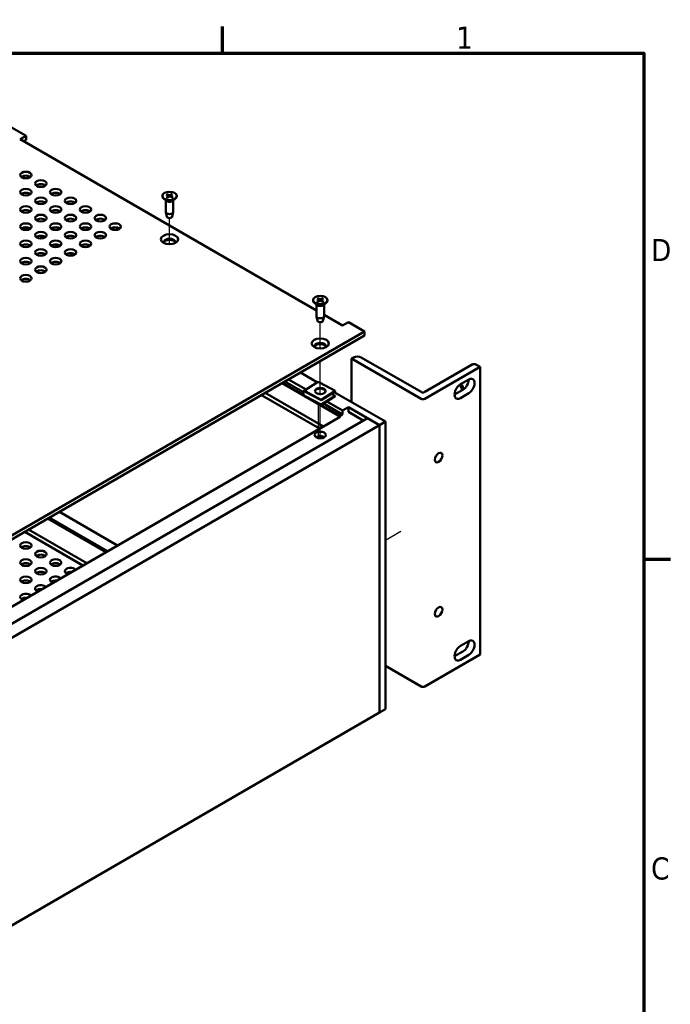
# Model space of a CAD drawing. Header units: millimetres. Extents: x 4 to 1435, y 25 to 906.
# Tile 18 of 18: x 1183 to 1428, y 531 to 902. Entities that reach past the tile are written whole.
import ezdxf

# ---------------------------------------------------------------- set-up
doc = ezdxf.new("R2010")
doc.units = ezdxf.units.MM
doc.header["$LTSCALE"] = 1.666667
for name, color, linetype, lineweight in [('Border (ANSI)', 7, 'Continuous', 70), ('Tweak Trail (ANSI)', 7, 'Continuous', 25), ('Visible (ANSI)', 7, 'Continuous', 50)]:
    doc.layers.add(name, color=color, linetype=linetype, lineweight=lineweight)
doc.styles.add('Note Text (ANSI)', font='tahoma.ttf')

# ---------------------------------------------------------------- blocks, each defined once
blk = doc.blocks.new('Borders Default Border')
at = {"layer": 'Border (ANSI)'}
for p, q in [((755.65, 533.4), (755.65, 539.42)), ((850.9, 419.1), (856.92, 419.1))]:
    blk.add_line(p, q, dxfattribs=at)
at = {"layer": 'Border (ANSI)', "flags": 128}
blk.add_lwpolyline([(12.7, 25.4), (12.7, 533.4), (850.9, 533.4), (850.9, 25.4), (12.7, 25.4)], dxfattribs=at)
at = {"layer": 'Border (ANSI)', "char_height": 5, "attachment_point": 7, "style": 'Note Text (ANSI)'}
for s, insert in [('1', (808.5, 534.42)), ('D', (852.58, 486.45)), ('C', (852.57, 346.66))]:
    blk.add_mtext(s, dxfattribs=dict(at, insert=insert))

msp = doc.modelspace()

# ---------------------------------------------------------------- linework, layer by layer
at = {"layer": 'Tweak Trail (ANSI)'}
for p, q in [((1239.492, 817.1), (1239.492, 826.95)), ((1296.292, 777.879), (1296.292, 787.728)), ((1296.292, 760.675), (1296.292, 773.141)), ((1295.583, 760.75), (1295.583, 761.131)), ((1295.583, 744.801), (1295.583, 757.074)), ((1296.292, 744.049), (1296.292, 756.696)), ((1320.809, 705.722), (1326.681, 709.112))]:
    msp.add_line(p, q, dxfattribs=at)
at = {"layer": 'Visible (ANSI)'}
for p, q in [((1185.486, 857.893), (1179.37, 861.424)), ((1183.241, 856.596), (1185.486, 857.893)), ((1294.869, 792.148), (1183.241, 856.596)), ((1185.486, 856.423), (1184.514, 855.862)), ((1185.486, 856.423), (1185.486, 857.893)), ((1236.777, 835.306), (1236.777, 835.174)), ((1238.347, 833.429), (1237.307, 834.244)), ((1238.208, 835.773), (1238.99, 835.364)), ((1238.339, 834.737), (1239.01, 835.207)), ((1238.505, 835.972), (1239.32, 835.584)), ((1238.683, 834.565), (1239.392, 835.017)), ((1239.055, 835.281), (1239.065, 834.809)), ((1240.3, 836.047), (1239.592, 835.596)), ((1240.478, 834.641), (1239.664, 835.028)), ((1239.928, 835.334), (1239.919, 834.907)), ((1240.644, 835.876), (1239.973, 835.405)), ((1240.775, 834.839), (1239.993, 835.249)), ((1240.637, 833.429), (1241.677, 834.244)), ((1242.206, 835.306), (1242.206, 835.174)), ((1238.069, 833.647), (1238.069, 829.25)), ((1240.914, 833.647), (1240.914, 829.25)), ((1184.362, 829.087), (1183.657, 829.494)), ((1238.498, 827.448), (1238.083, 829.135)), ((1240.485, 827.448), (1240.9, 829.135)), ((1184.302, 823.332), (1184.302, 822.624)), ((1186.513, 822.66), (1185.091, 823.481)), ((1189.975, 825.846), (1189.269, 826.254)), ((1195.588, 822.606), (1194.882, 823.013)), ((1192.126, 819.419), (1190.704, 820.24)), ((1201.2, 819.365), (1200.495, 819.773)), ((1197.739, 816.179), (1196.317, 817)), ((1206.813, 816.125), (1206.107, 816.532)), ((1203.351, 812.939), (1201.929, 813.76)), ((1293.577, 796.085), (1293.577, 795.953)), ((1295.147, 794.208), (1294.107, 795.023)), ((1294.869, 794.425), (1294.869, 790.029)), ((1295.071, 796.604), (1295.799, 796.163)), ((1295.071, 795.565), (1295.799, 796.006)), ((1295.392, 796.79), (1296.156, 796.369)), ((1295.392, 795.38), (1296.156, 795.8)), ((1295.854, 796.086), (1295.863, 795.639)), ((1297.192, 796.79), (1296.428, 796.369)), ((1297.192, 795.38), (1296.428, 795.8)), ((1296.73, 796.086), (1296.72, 795.639)), ((1297.513, 796.604), (1296.785, 796.163)), ((1297.513, 795.565), (1296.785, 796.006)), ((1297.437, 794.208), (1298.477, 795.023)), ((1297.714, 794.425), (1297.714, 790.029)), ((1299.007, 796.085), (1299.007, 795.953)), ((1295.299, 788.226), (1294.884, 789.914)), ((1297.285, 788.226), (1297.7, 789.914)), ((1304.652, 786.5), (1297.714, 790.505)), ((1306.897, 787.796), (1304.652, 786.5)), ((1313.013, 784.265), (1306.897, 787.796)), ((1169.492, 701.403), (1313.013, 784.265)), ((1313.013, 782.795), (1169.492, 699.933)), ((1313.013, 782.795), (1313.013, 784.265)), ((1308.01, 774.02), (1308.841, 774.5)), ((1334.244, 758.874), (1308.01, 774.02)), ((1308.01, 757.698), (1308.01, 774.02)), ((1311.67, 774.5), (1334.244, 761.467)), ((1335.658, 761.467), (1353.552, 771.797)), ((1354.966, 771.797), (1356.504, 770.91)), ((1295.217, 765.084), (1288.777, 768.803)), ((1356.504, 770.91), (1335.658, 758.874)), ((1356.504, 662.652), (1356.504, 770.91)), ((1303.754, 752.13), (1281.826, 764.79)), ((1289.95, 760.411), (1282.096, 764.945)), ((1289.77, 761.551), (1282.994, 765.464)), ((1290.91, 762.387), (1284.287, 766.21)), ((1295.29, 765.13), (1289.969, 761.797)), ((1301.948, 761.901), (1295.956, 765.091)), ((1349.122, 764.366), (1352.212, 766.15)), ((1296.024, 747.675), (1274.103, 760.331)), ((1297.467, 748.501), (1275.54, 761.16)), ((1290.635, 761.758), (1296.628, 758.569)), ((1296.628, 758.36), (1290.635, 761.549)), ((1290.635, 759.916), (1296.628, 756.727)), ((1301.948, 761.901), (1296.628, 758.569)), ((1301.948, 761.692), (1296.628, 758.36)), ((1301.948, 760.059), (1296.628, 756.727)), ((1298.11, 762.102), (1296.976, 762.706)), ((1301.948, 760.059), (1300.539, 760.809)), ((1320.809, 750.309), (1301.538, 761.435)), ((1301.948, 761.692), (1301.948, 761.901)), ((1301.948, 759.85), (1301.948, 760.059)), ((1346.877, 760.478), (1349.967, 762.262)), ((1352.212, 760.965), (1349.122, 759.181)), ((1296.628, 756.518), (1290.635, 759.707)), ((1301.948, 759.85), (1296.628, 756.518)), ((1296.628, 758.569), (1296.628, 758.36)), ((1296.628, 756.727), (1296.628, 756.518)), ((1303.754, 752.441), (1296.659, 756.537)), ((1304.652, 752.959), (1297.52, 757.077)), ((1304.652, 754.453), (1298.761, 757.854)), ((1303.754, 752.441), (1304.652, 752.959)), ((1304.652, 754.453), (1306.897, 755.749)), ((1304.652, 752.959), (1304.652, 754.453)), ((1306.897, 755.749), (1306.897, 753.945)), ((1306.897, 755.749), (1318.564, 749.013)), ((1312.511, 750.703), (1306.897, 753.945)), ((1165.458, 672.293), (1303.747, 752.134)), ((1169.492, 668.131), (1314.074, 751.605)), ((1173.982, 665.538), (1318.564, 749.013)), ((1297.467, 748.501), (1303.754, 752.13)), ((1303.754, 752.13), (1303.754, 752.441)), ((1318.564, 749.013), (1314.074, 751.605)), ((1318.564, 749.013), (1320.809, 750.309)), ((1318.564, 749.013), (1318.564, 640.755)), ((1318.564, 640.755), (1318.564, 749.013)), ((1320.809, 750.309), (1320.809, 642.051)), ((1219.91, 703.731), (1197.989, 716.386)), ((1215.474, 701.17), (1193.554, 713.825)), ((1216.077, 701.518), (1194.157, 714.174)), ((1206.832, 696.18), (1184.911, 708.836)), ((1208.268, 697.01), (1186.348, 709.665)), ((1349.122, 665.856), (1352.212, 667.64)), ((1346.877, 661.967), (1349.967, 663.751)), ((1356.504, 662.652), (1335.658, 650.617)), ((1352.212, 662.455), (1349.122, 660.671)), ((1334.244, 650.617), (1320.809, 658.373)), ((1320.809, 642.051), (1318.564, 640.755)), ((1173.982, 557.281), (1318.564, 640.755))]:
    msp.add_line(p, q, dxfattribs=at)
for centre, major_axis in [((1185.356, 843.156), (-2.16, 0)), ((1185.356, 836.675), (-2.16, 0)), ((1190.969, 839.915), (-2.16, 0)), ((1196.581, 836.675), (-2.16, 0)), ((1190.969, 833.434), (-2.16, 0)), ((1202.194, 833.434), (-2.16, 0)), ((1239.492, 835.306), (2.715, 0)), ((1185.356, 830.194), (-2.16, 0)), ((1196.581, 830.194), (-2.16, 0)), ((1207.806, 830.194), (-2.16, 0)), ((1190.969, 826.953), (-2.16, 0)), ((1202.194, 826.953), (-2.16, 0)), ((1213.419, 826.953), (-2.16, 0)), ((1185.356, 823.713), (-2.16, 0)), ((1196.581, 823.713), (-2.16, 0)), ((1207.806, 823.713), (-2.16, 0)), ((1219.032, 823.713), (-2.16, 0)), ((1190.969, 820.472), (-2.16, 0)), ((1202.194, 820.472), (-2.16, 0)), ((1213.419, 820.472), (-2.16, 0)), ((1239.492, 818.976), (-3.25, 0)), ((1185.356, 817.232), (-2.16, 0)), ((1196.581, 817.232), (-2.16, 0)), ((1207.806, 817.232), (-2.16, 0)), ((1185.356, 810.751), (-2.16, 0)), ((1190.969, 813.992), (-2.16, 0)), ((1196.581, 810.751), (-2.16, 0)), ((1202.194, 813.992), (-2.16, 0)), ((1190.969, 807.511), (-2.16, 0)), ((1185.356, 804.27), (-2.16, 0)), ((1296.292, 796.085), (2.715, 0)), ((1296.292, 779.755), (-3.25, 0)), ((1296.292, 761.83), (-2, 0)), ((1296.292, 745.291), (2.15, 0)), ((1340.878, 736.794), (0.997, 1.727)), ((1185.356, 703.708), (-2.16, 0)), ((1190.969, 700.467), (-2.16, 0)), ((1185.356, 697.227), (-2.16, 0)), ((1196.581, 697.227), (-2.16, 0)), ((1190.969, 693.987), (-2.16, 0)), ((1185.356, 690.746), (-2.16, 0)), ((1340.878, 678.725), (0.997, 1.727))]:
    msp.add_ellipse(centre, major_axis=major_axis, ratio=0.5773503, dxfattribs=at)
for centre, major_axis, ratio, start_param, end_param in [((1185.356, 841.686), (-2.16, 0), 0.5773503, 3.7717299, 5.6530481), ((1190.969, 838.446), (-2.16, 0), 0.5773503, 3.7717299, 5.6530481), ((1185.356, 835.205), (-2.16, 0), 0.5773503, 3.7717299, 5.6530481), ((1196.581, 835.205), (-2.16, 0), 0.5773503, 3.7717299, 5.6530481), ((1239.492, 835.174), (2.715, 0), 0.5773503, 3.1415927, 6.2831853), ((1238.858, 835.28), (0.197, 0), 0.5773503, 5.5942587, 7.1179948), ((1239.445, 835.672), (0.197, 0), 0.5773503, 4.0234624, 5.5471984), ((1239.538, 834.94), (-0.197, 0), 0.5773503, 4.0234624, 5.5471984), ((1240.126, 835.333), (-0.197, 0), 0.5773503, 5.5942587, 7.1179948), ((1190.969, 831.965), (-2.16, 0), 0.5773503, 3.7717299, 5.6530481), ((1202.194, 831.965), (-2.16, 0), 0.5773503, 3.7717299, 5.6530481), ((1239.492, 833.917), (-1.422, 0), 0.5773503, 0.6351932, 2.5063995), ((1185.356, 828.724), (-2.16, 0), 0.5773503, 3.7717299, 5.6530481), ((1190.969, 825.484), (-2.16, 0), 0.5773503, 3.7717299, 5.6530481), ((1196.581, 828.724), (-2.16, 0), 0.5773503, 3.7717299, 5.6530481), ((1202.194, 825.484), (-2.16, 0), 0.5773503, 3.7717299, 5.6530481), ((1207.806, 828.724), (-2.16, 0), 0.5773503, 3.7717299, 5.6530481), ((1213.419, 825.484), (-2.16, 0), 0.5773503, 3.7717299, 5.6530481), ((1239.492, 829.25), (1.422, 0), 0.5773503, 3.1415927, 6.2831853), ((1239.492, 827.529), (-1.003, 0), 0.5773503, 0.1410365, 3.0005561), ((1185.356, 822.243), (-2.16, 0), 0.5773503, 3.7717299, 5.6530481), ((1196.581, 822.243), (-2.16, 0), 0.5773503, 3.7717299, 5.6530481), ((1207.806, 822.243), (-2.16, 0), 0.5773503, 3.7717299, 5.6530481), ((1219.032, 822.243), (-2.16, 0), 0.5773503, 3.7717299, 5.6530481), ((1190.969, 819.003), (-2.16, 0), 0.5773503, 3.7717299, 5.6530481), ((1202.194, 819.003), (-2.16, 0), 0.5773503, 3.7717299, 5.6530481), ((1213.419, 819.003), (-2.16, 0), 0.5773503, 3.7717299, 5.6530481), ((1239.492, 817.943), (2.15, 0), 0.5773503, 5.9194724, 9.7884909), ((1185.356, 815.762), (-2.16, 0), 0.5773503, 3.7717299, 5.6530481), ((1196.581, 815.762), (-2.16, 0), 0.5773503, 3.7717299, 5.6530481), ((1207.806, 815.762), (-2.16, 0), 0.5773503, 3.7717299, 5.6530481), ((1239.492, 817.507), (2.15, 0), 0.5773503, 0.1767399, 2.9648528), ((1190.969, 812.522), (-2.16, 0), 0.5773503, 3.7717299, 5.6530481), ((1202.194, 812.522), (-2.16, 0), 0.5773503, 3.7717299, 5.6530481), ((1185.356, 809.281), (-2.16, 0), 0.5773503, 3.7717299, 5.6530481), ((1196.581, 809.281), (-2.16, 0), 0.5773503, 3.7717299, 5.6530481), ((1190.969, 806.041), (-2.16, 0), 0.5773503, 3.7717299, 5.6530481), ((1185.356, 802.8), (-2.16, 0), 0.5773503, 3.7717299, 5.6530481), ((1296.292, 795.953), (2.715, 0), 0.5773503, 3.1415927, 6.2831853), ((1296.292, 794.695), (-1.422, 0), 0.5773503, 0.6351932, 2.5063995), ((1295.656, 796.085), (0.197, 0), 0.5773503, 5.5213173, 7.0450533), ((1296.292, 796.452), (0.197, 0), 0.5773503, 3.950521, 5.474257), ((1296.292, 795.718), (-0.197, 0), 0.5773503, 3.950521, 5.474257), ((1296.927, 796.085), (-0.197, 0), 0.5773503, 5.5213173, 7.0450533), ((1296.292, 790.029), (1.422, 0), 0.5773503, 3.1415927, 6.2831853), ((1296.292, 788.308), (-1.003, 0), 0.5773503, 0.1410365, 3.0005561), ((1296.292, 778.722), (2.15, 0), 0.5773503, 5.9194724, 9.7884909), ((1296.292, 778.285), (2.15, 0), 0.5773503, 0.1767399, 2.9648528), ((1310.255, 773.684), (2, 0), 0.5773503, 0.7853982, 2.3561945), ((1354.259, 771.389), (1, 0), 0.5773503, 0.7853982, 2.3561945), ((1295.956, 764.065), (-0.667, 1.065), 0.6003144, 5.4766402, 6.2831853), ((1349.122, 761.774), (-1.588, -2.75), 0.5773503, 3.9269908, 7.0685835), ((1346.967, 762.624), (-2.115, 3.663), 0.5773503, 4.2690748, 4.8109465), ((1347.52, 762.944), (-2.115, 3.663), 0.5773503, 4.2767825, 4.8144916), ((1349.967, 764.854), (1.587, 2.75), 0.5773503, 3.9269908, 5.4977871), ((1352.212, 763.558), (1.588, 2.75), 0.5773503, 3.9269908, 7.0685835), ((1290.635, 760.733), (-0.667, 1.065), 0.6003144, 5.4766402, 8.6182329), ((1290.635, 760.733), (-0.531, 0.848), 0.6003144, 5.4766402, 8.6182329), ((1296.292, 761.621), (2, 0), 0.5773503, 0.0906701, 3.0509226), ((1296.292, 759.988), (1.25, 0), 0.5773503, 1.3279612, 1.8136314), ((1334.951, 761.875), (1, 0), 0.5773503, 3.9269908, 5.4977871), ((1345.437, 761.741), (-1.207, 2.09), 0.5773503, 3.8616527, 4.2887068), ((1334.951, 759.283), (-1, 0), 0.5773503, 0.7853982, 2.3561945), ((1296.292, 743.632), (-2.15, 0), 0.5773503, 3.8735113, 5.5512667), ((1185.356, 702.238), (-2.16, 0), 0.5773503, 3.7717299, 5.6530481), ((1185.356, 695.757), (-2.16, 0), 0.5773503, 3.7717299, 5.6530481), ((1190.969, 698.998), (-2.16, 0), 0.5773503, 3.7717299, 5.6530481), ((1196.581, 695.757), (-2.16, 0), 0.5773503, 3.7717299, 5.6530481), ((1190.969, 692.517), (-2.16, 0), 0.5773503, 3.7717299, 5.6530481), ((1202.194, 693.987), (-2.16, 0), 0.5773503, 3.6489789, 7.3465954), ((1202.194, 692.517), (-2.16, 0), 0.5773503, 4.5200361, 5.6530481), ((1185.356, 689.276), (-2.16, 0), 0.5773503, 3.7717299, 5.6530481), ((1196.581, 690.746), (-2.16, 0), 0.5773503, 3.6489789, 7.3465954), ((1196.581, 689.276), (-2.16, 0), 0.5773503, 4.5200361, 5.6530481), ((1190.969, 687.506), (-2.16, 0), 0.5773503, 3.6489789, 7.3465954), ((1190.969, 686.036), (-2.16, 0), 0.5773503, 4.5200361, 5.6530481), ((1185.356, 684.265), (-2.16, 0), 0.5773503, 3.6489789, 7.3465954), ((1185.356, 682.795), (-2.16, 0), 0.5773503, 4.5200361, 5.6530481), ((1349.967, 666.344), (1.587, 2.75), 0.5773503, 3.9269908, 5.4977871), ((1352.212, 665.047), (1.587, 2.75), 0.5773503, 3.9269908, 7.0685835), ((1349.122, 663.263), (-1.587, -2.75), 0.5773503, 3.9269908, 7.0685835), ((1334.951, 651.025), (-1, 0), 0.5773503, 0.7853982, 2.3561945)]:
    msp.add_ellipse(centre, major_axis=major_axis, ratio=ratio, start_param=start_param, end_param=end_param, dxfattribs=at)
for points, knots in [([(1238.339, 834.737), (1238.347, 834.742), (1238.355, 834.746), (1238.369, 834.748), (1238.376, 834.747), (1238.382, 834.743), (1238.383, 834.743), (1238.383, 834.743)], [0.0136539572, 0.0136539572, 0.0136539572, 0.0136539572, 0.017108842, 0.017108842, 0.0205337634, 0.0205337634, 0.0209245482, 0.0209245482, 0.0209245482, 0.0209245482]), ([(1238.706, 834.58), (1238.686, 834.587), (1238.666, 834.595), (1238.622, 834.613), (1238.598, 834.623), (1238.552, 834.645), (1238.529, 834.656), (1238.485, 834.68), (1238.463, 834.692), (1238.422, 834.717), (1238.402, 834.73), (1238.383, 834.743)], [2.99829686, 2.99829686, 2.99829686, 2.99829686, 3.0475112, 3.0475112, 3.11057894, 3.11057894, 3.17364668, 3.17364668, 3.23671443, 3.23671443, 3.29978217, 3.29978217, 3.29978217, 3.29978217]), ([(1238.505, 835.972), (1238.514, 835.967), (1238.525, 835.96), (1238.541, 835.945), (1238.55, 835.935), (1238.561, 835.918), (1238.565, 835.908), (1238.569, 835.899)], [0.0136539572, 0.0136539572, 0.0136539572, 0.0136539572, 0.017108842, 0.017108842, 0.0205337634, 0.0205337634, 0.0232838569, 0.0232838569, 0.0232838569, 0.0232838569]), ([(1240.245, 835.97), (1240.248, 835.979), (1240.252, 835.989), (1240.262, 836.007), (1240.269, 836.018), (1240.284, 836.034), (1240.293, 836.042), (1240.3, 836.047)], [0.0312995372, 0.0312995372, 0.0312995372, 0.0312995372, 0.0340496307, 0.0340496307, 0.0374745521, 0.0374745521, 0.040929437, 0.040929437, 0.040929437, 0.040929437]), ([(1240.72, 834.838), (1240.705, 834.824), (1240.688, 834.81), (1240.655, 834.782), (1240.637, 834.768), (1240.6, 834.742), (1240.58, 834.729), (1240.54, 834.704), (1240.519, 834.691), (1240.482, 834.671), (1240.466, 834.662), (1240.45, 834.654)], [1.4119562, 1.4119562, 1.4119562, 1.4119562, 1.47523691, 1.47523691, 1.53851762, 1.53851762, 1.60179833, 1.60179833, 1.66507904, 1.66507904, 1.70981977, 1.70981977, 1.70981977, 1.70981977]), ([(1240.72, 834.838), (1240.722, 834.84), (1240.724, 834.841), (1240.732, 834.846), (1240.741, 834.848), (1240.757, 834.847), (1240.767, 834.844), (1240.775, 834.839)], [0.0327986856, 0.0327986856, 0.0327986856, 0.0327986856, 0.0340496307, 0.0340496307, 0.0374745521, 0.0374745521, 0.040929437, 0.040929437, 0.040929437, 0.040929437]), ([(1295.071, 795.565), (1295.079, 795.57), (1295.088, 795.574), (1295.103, 795.575), (1295.111, 795.574), (1295.118, 795.57), (1295.119, 795.569), (1295.12, 795.568)], [0.0136539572, 0.0136539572, 0.0136539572, 0.0136539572, 0.017108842, 0.017108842, 0.0205337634, 0.0205337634, 0.0213305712, 0.0213305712, 0.0213305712, 0.0213305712]), ([(1295.417, 795.394), (1295.399, 795.401), (1295.382, 795.41), (1295.341, 795.429), (1295.318, 795.44), (1295.275, 795.464), (1295.254, 795.476), (1295.213, 795.501), (1295.193, 795.514), (1295.155, 795.541), (1295.137, 795.554), (1295.12, 795.568)], [3.00028517, 3.00028517, 3.00028517, 3.00028517, 3.04741954, 3.04741954, 3.11058884, 3.11058884, 3.17375814, 3.17375814, 3.23692744, 3.23692744, 3.30009674, 3.30009674, 3.30009674, 3.30009674]), ([(1295.392, 796.79), (1295.4, 796.785), (1295.41, 796.778), (1295.425, 796.762), (1295.433, 796.751), (1295.444, 796.734), (1295.448, 796.724), (1295.451, 796.715)], [0.0136539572, 0.0136539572, 0.0136539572, 0.0136539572, 0.017108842, 0.017108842, 0.0205337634, 0.0205337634, 0.0232838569, 0.0232838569, 0.0232838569, 0.0232838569]), ([(1297.132, 796.715), (1297.135, 796.724), (1297.14, 796.734), (1297.15, 796.751), (1297.158, 796.762), (1297.174, 796.778), (1297.184, 796.785), (1297.192, 796.79)], [0.0312995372, 0.0312995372, 0.0312995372, 0.0312995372, 0.0340496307, 0.0340496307, 0.0374745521, 0.0374745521, 0.040929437, 0.040929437, 0.040929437, 0.040929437]), ([(1297.464, 795.568), (1297.446, 795.554), (1297.428, 795.541), (1297.391, 795.514), (1297.371, 795.501), (1297.33, 795.476), (1297.309, 795.464), (1297.265, 795.44), (1297.243, 795.429), (1297.202, 795.41), (1297.185, 795.401), (1297.166, 795.394)], [1.41229224, 1.41229224, 1.41229224, 1.41229224, 1.47546154, 1.47546154, 1.53863084, 1.53863084, 1.60180014, 1.60180014, 1.66496945, 1.66496945, 1.71210381, 1.71210381, 1.71210381, 1.71210381]), ([(1297.464, 795.568), (1297.465, 795.569), (1297.466, 795.57), (1297.473, 795.574), (1297.481, 795.575), (1297.496, 795.574), (1297.505, 795.57), (1297.513, 795.565)], [0.0332528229, 0.0332528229, 0.0332528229, 0.0332528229, 0.0340496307, 0.0340496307, 0.0374745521, 0.0374745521, 0.040929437, 0.040929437, 0.040929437, 0.040929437])]:
    msp.add_open_spline(points, degree=3, knots=knots, dxfattribs=at)
for points, weights in [([(1238.716, 835.508), (1238.647, 835.689), (1238.569, 835.899)], [1.02286490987, 1.0156743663, 1.00306837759]), ([(1239.92, 834.936), (1239.916, 834.923), (1239.912, 834.91)], [1.03014768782, 1.02982187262, 1.02944918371]), ([(1240.245, 835.97), (1240.163, 835.709), (1240.095, 835.491)], [1.00306837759, 1.01830946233, 1.02563443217]), ([(1295.6, 796.284), (1295.532, 796.482), (1295.451, 796.715)], [1.02414191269, 1.01683390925, 1.00306837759]), ([(1297.132, 796.715), (1297.052, 796.482), (1296.984, 796.284)], [1.00306837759, 1.01683390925, 1.02414191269])]:
    msp.add_rational_spline(points, weights, degree=2, dxfattribs=at)

# ---------------------------------------------------------------- block references
at = {"xscale": 1.666666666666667, "yscale": 1.666666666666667, "zscale": 1.666666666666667}
msp.add_blockref('Borders Default Border', (0, 0), dxfattribs=at)

doc.saveas('drawing.dxf')
